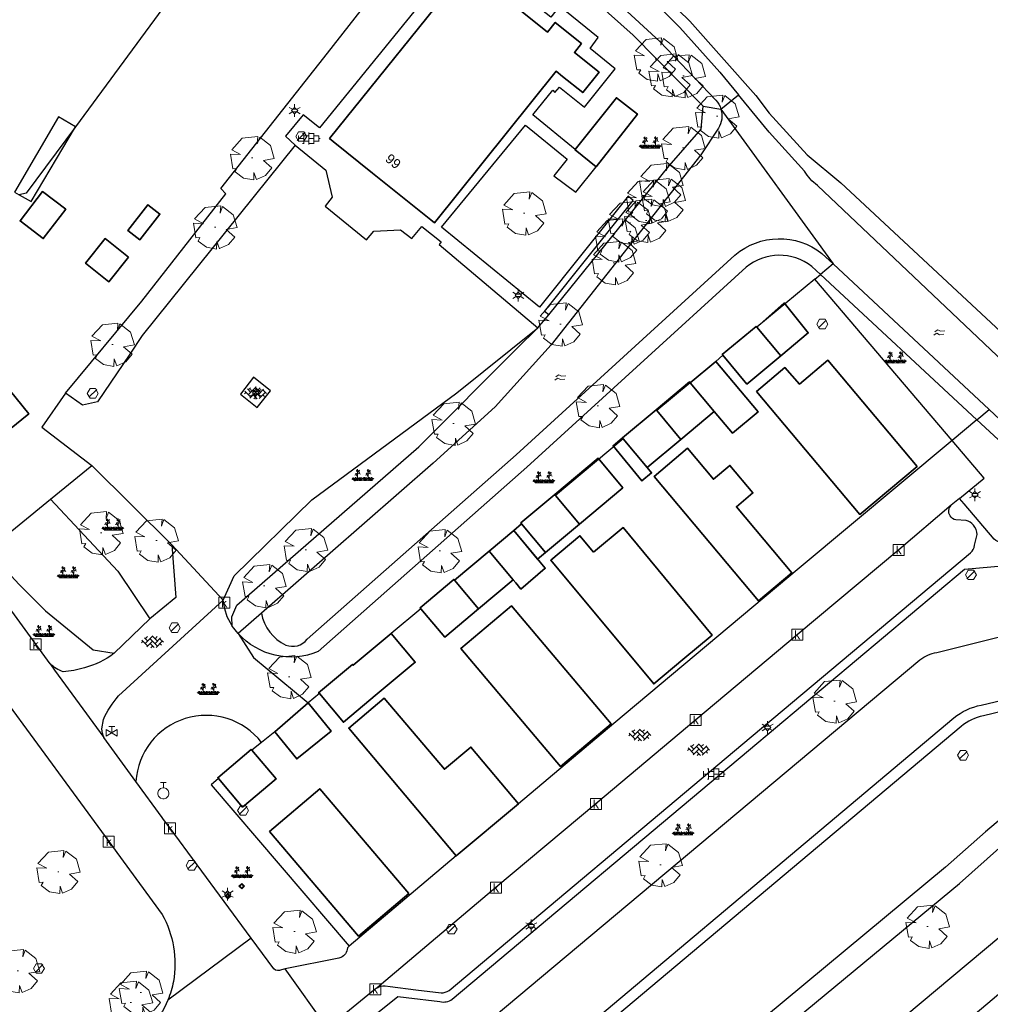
# Model space of a CAD drawing. Header units: metres. Extents: x 100797 to 101486, y 431104 to 431509.
# Tile 29 of 35: x 101191 to 101279, y 431349 to 431439. Entities that reach past the tile are written whole.
import ezdxf

# ---------------------------------------------------------------- set-up
doc = ezdxf.new("R2010")
doc.units = ezdxf.units.M
doc.layers.get('0').update_dxf_attribs({"linetype": 'CONTINUOUS'})
doc.layers.add('BAR_BEBOUWING', color=7, linetype='CONTINUOUS', lineweight=35, true_color=0x707070)
for name, color, linetype, true_color in [('BAR_BGT_BOMEN', 7, 'CONTINUOUS', 0x707070), ('BAR_BGT_LICHTMASTEN', 7, 'CONTINUOUS', 0x707070), ('BAR_BGT_PUNTSYMBOLEN', 7, 'CONTINUOUS', 0x707070), ('BAR_BGT_SYMBOLEN', 7, 'CONTINUOUS', 0x707070), ('BAR_HUISNUMMERS EN STRAATNAMEN', 7, 'CONTINUOUS', 0x707070), ('BAR_TOPO', 7, 'CONTINUOUS', 0x707070), ('BAR_TOPO_HEKWERK', 7, 'CONTINUOUS', 0x707070), ('BAR_WATER', 7, 'CONTINUOUS', 0x707070), ('BAR_WEGEN', 7, 'CONTINUOUS', 0x707070), ('BOR_BOMEN (vaste grootte)', 7, 'CONTINUOUS', 0x707070), ('BOR_LICHTMASTEN', 7, 'CONTINUOUS', 0x707070), ('BOR_RIOOLPUTTEN', 7, 'CONTINUOUS', 0x707070), ('BOR_VERKEERSBORD', 7, 'CONTINUOUS', 0x707070)]:
    doc.layers.add(name, color=color, linetype=linetype, true_color=true_color)
doc.styles.add('NLCS-ISO', font='txt')

# ---------------------------------------------------------------- blocks, each defined once
blk = doc.blocks.new('inspectieput_1', base_point=(100953.43, 431263.36))
at = {"color": 8, "lineweight": 0, "true_color": 0x707070}
for points in [[(100953.93, 431263.36), (100953.68, 431263.793), (100953.18, 431263.793), (100952.93, 431263.36), (100953.18, 431262.927), (100953.68, 431262.927), (100953.93, 431263.36)], [(100953.076, 431263.006), (100953.784, 431263.714)]]:
    blk.add_lwpolyline(points, dxfattribs=at)
blk = doc.blocks.new('lichtmast_1', base_point=(101313.152, 431373.608))
at = {"color": 8, "lineweight": 0, "true_color": 0x707070}
for points in [[(101313.152, 431373.896), (101313.152, 431374.185)], [(101312.902, 431373.752), (101312.652, 431373.896)], [(101312.902, 431373.463), (101312.652, 431373.319)], [(101313.441, 431373.608), (101313.152, 431373.896), (101312.864, 431373.608), (101313.152, 431373.319), (101313.441, 431373.608)], [(101312.887, 431373.722), (101313.418, 431373.722)], [(101312.887, 431373.494), (101313.418, 431373.494)], [(101313.152, 431373.319), (101313.152, 431373.03)], [(101313.402, 431373.752), (101313.652, 431373.896)], [(101313.402, 431373.463), (101313.652, 431373.319)]]:
    blk.add_lwpolyline(points, dxfattribs=at)
blk = doc.blocks.new('boom_5', base_point=(101195.652, 431331.719))
at = {"color": 8, "lineweight": 0, "true_color": 0x707070}
for points in [[(101196.164, 431333.653), (101194.752, 431333.505), (101193.794, 431332.459)], [(101196.164, 431333.653), (101196.105, 431332.993), (101196.339, 431333.598)], [(101197.651, 431331.668), (101197.306, 431332.844), (101196.339, 431333.598)], [(101193.684, 431332.075), (101194.607, 431332.031), (101193.794, 431332.459)], [(101193.684, 431332.075), (101193.91, 431330.737)], [(101195.712, 431331.719), (101195.592, 431331.719), (101195.712, 431331.719)], [(101197.651, 431331.668), (101196.67, 431331.501), (101197.437, 431330.818)], [(101194.104, 431330.453), (101194.261, 431330.759), (101193.91, 431330.737)], [(101194.104, 431330.453), (101194.861, 431329.883), (101195.795, 431329.724)], [(101196.046, 431329.758), (101195.819, 431330.396), (101195.795, 431329.724)], [(101196.046, 431329.759), (101196.864, 431330.128), (101197.437, 431330.818)]]:
    blk.add_lwpolyline(points, dxfattribs=at)
blk = doc.blocks.new('verkeersbord_1', base_point=(101107.644, 431195.477))
at = {"true_color": 0x707070, "transparency": 33554687}
h = blk.add_hatch(color=8, dxfattribs=at)
h.paths.add_polyline_path([(101107.894, 431195.477), (101107.644, 431195.727), (101107.394, 431195.477), (101107.644, 431195.227)])
h.paths.add_polyline_path([(101107.465, 431195.477), (101107.644, 431195.655), (101107.822, 431195.477), (101107.644, 431195.298)], flags=0)
at = {"color": 8, "lineweight": 0, "true_color": 0x707070}
for points in [[(101107.894, 431195.477), (101107.644, 431195.727), (101107.394, 431195.477), (101107.644, 431195.227), (101107.894, 431195.477)], [(101107.822, 431195.477), (101107.644, 431195.655), (101107.465, 431195.477), (101107.644, 431195.298), (101107.822, 431195.477)]]:
    blk.add_lwpolyline(points, dxfattribs=at)
blk = doc.blocks.new('boom_6', base_point=(101276.276, 431172.059))
at = {"color": 8, "lineweight": 0, "true_color": 0x707070}
for points in [[(101276.787, 431173.993), (101275.376, 431173.845), (101274.418, 431172.799)], [(101276.787, 431173.993), (101276.729, 431173.333), (101276.963, 431173.937)], [(101278.275, 431172.007), (101277.93, 431173.184), (101276.963, 431173.937)], [(101274.308, 431172.415), (101275.231, 431172.371), (101274.418, 431172.799)], [(101274.308, 431172.415), (101274.534, 431171.076)], [(101276.336, 431172.059), (101276.216, 431172.059), (101276.336, 431172.059)], [(101278.275, 431172.007), (101277.294, 431171.84), (101278.061, 431171.157)], [(101274.728, 431170.793), (101274.885, 431171.098), (101274.534, 431171.076)], [(101276.67, 431170.098), (101277.487, 431170.468), (101278.061, 431171.157)], [(101274.728, 431170.793), (101275.484, 431170.222), (101276.419, 431170.064)], [(101276.67, 431170.098), (101276.443, 431170.736), (101276.419, 431170.064)]]:
    blk.add_lwpolyline(points, dxfattribs=at)
blk = doc.blocks.new('beplanting_1', base_point=(101316.768, 431360.678))
at = {"color": 8, "lineweight": 0, "true_color": 0x707070}
for points in [[(101316.15, 431360.869), (101315.991, 431360.849)], [(101316.244, 431360.343), (101316.247, 431360.729), (101316.053, 431361.01)], [(101316.121, 431360.911), (101316.163, 431361.035)], [(101316.221, 431361.216), (101316.134, 431361.214)], [(101316.245, 431361.178), (101316.141, 431361.332)], [(101316.182, 431361.271), (101316.189, 431361.312)], [(101316.25, 431360.732), (101316.243, 431361.377)], [(101316.246, 431361.119), (101316.426, 431361.295)], [(101316.248, 431360.929), (101316.462, 431361.061)], [(101316.336, 431361.207), (101316.319, 431361.276)], [(101316.355, 431360.995), (101316.499, 431360.933)], [(101316.369, 431361.24), (101316.442, 431361.23)], [(101316.399, 431361.022), (101316.397, 431361.156)], [(101317.121, 431360.876), (101316.962, 431360.856)], [(101317.216, 431360.35), (101317.218, 431360.736), (101317.025, 431361.017)], [(101317.092, 431360.919), (101317.134, 431361.043)], [(101317.192, 431361.223), (101317.105, 431361.221)], [(101317.217, 431361.185), (101317.113, 431361.339)], [(101317.153, 431361.278), (101317.161, 431361.32)], [(101317.222, 431360.739), (101317.214, 431361.384)], [(101317.217, 431361.126), (101317.397, 431361.302)], [(101317.22, 431360.936), (101317.434, 431361.068)], [(101317.307, 431361.214), (101317.291, 431361.283)], [(101317.327, 431361.002), (101317.471, 431360.94)], [(101317.341, 431361.247), (101317.414, 431361.238)], [(101317.371, 431361.029), (101317.368, 431361.163)], [(101316.001, 431360.341), (101315.726, 431360.524)], [(101316.001, 431360.341), (101315.796, 431360.612)], [(101316.001, 431360.341), (101315.92, 431360.641)], [(101315.937, 431360.341), (101317.6, 431360.353)], [(101316.001, 431360.341), (101316.063, 431360.648)], [(101316.001, 431360.341), (101316.18, 431360.605)], [(101316.001, 431360.341), (101316.271, 431360.54)], [(101316.493, 431360.345), (101316.219, 431360.528)], [(101316.493, 431360.345), (101316.288, 431360.616)], [(101316.493, 431360.345), (101316.412, 431360.644)], [(101316.493, 431360.345), (101316.556, 431360.652)], [(101316.493, 431360.345), (101316.672, 431360.608)], [(101316.493, 431360.345), (101316.763, 431360.544)], [(101316.949, 431360.348), (101316.674, 431360.531)], [(101316.949, 431360.348), (101316.743, 431360.619)], [(101316.949, 431360.348), (101316.867, 431360.648)], [(101316.949, 431360.348), (101317.011, 431360.655)], [(101316.949, 431360.348), (101317.128, 431360.612)], [(101316.949, 431360.348), (101317.218, 431360.547)], [(101317.457, 431360.352), (101317.182, 431360.535)], [(101317.457, 431360.352), (101317.252, 431360.623)], [(101317.457, 431360.352), (101317.375, 431360.651)], [(101317.457, 431360.352), (101317.519, 431360.659)], [(101317.457, 431360.352), (101317.636, 431360.616)], [(101317.457, 431360.352), (101317.726, 431360.551)]]:
    blk.add_lwpolyline(points, dxfattribs=at)
blk = doc.blocks.new('tegels_1', base_point=(101313.553, 431423.17))
at = {"color": 8, "lineweight": 0, "true_color": 0x707070}
for points in [[(101312.626, 431422.912), (101312.626, 431423.428)], [(101312.985, 431423.633), (101313.089, 431423.633)], [(101313.089, 431422.676), (101313.089, 431423.664)], [(101313.553, 431422.619), (101313.553, 431423.721)], [(101313.553, 431423.633), (101314.016, 431423.633)], [(101314.016, 431422.676), (101314.016, 431423.664)], [(101314.479, 431422.912), (101314.479, 431423.428)], [(101312.601, 431423.402), (101312.626, 431423.402)], [(101312.601, 431422.938), (101312.626, 431422.938)], [(101312.626, 431423.17), (101313.089, 431423.17)], [(101312.985, 431422.707), (101313.089, 431422.707)], [(101313.089, 431423.402), (101313.553, 431423.402)], [(101313.089, 431422.938), (101313.553, 431422.938)], [(101313.553, 431423.17), (101314.016, 431423.17)], [(101313.553, 431422.707), (101314.016, 431422.707)], [(101314.016, 431423.402), (101314.479, 431423.402)], [(101314.016, 431422.938), (101314.479, 431422.938)], [(101314.479, 431423.17), (101314.601, 431423.17)]]:
    blk.add_lwpolyline(points, dxfattribs=at)
blk = doc.blocks.new('betonstraatstenen_1', base_point=(101286.795, 431176.56))
at = {"color": 8, "lineweight": 0, "true_color": 0x707070}
for points in [[(101285.776, 431176.421), (101285.915, 431176.56)], [(101285.815, 431176.66), (101286.355, 431176.12)], [(101286.048, 431176.867), (101286.355, 431176.56)], [(101286.135, 431176.34), (101286.795, 431177)], [(101286.135, 431176.78), (101286.33, 431176.976)], [(101286.269, 431176.034), (101286.795, 431176.56)], [(101286.575, 431176.78), (101287.235, 431176.12)], [(101286.765, 431177.03), (101287.235, 431176.56)], [(101287.015, 431176.78), (101287.211, 431176.976)], [(101287.015, 431176.34), (101287.525, 431176.85)], [(101287.109, 431175.993), (101287.675, 431176.56)], [(101287.455, 431176.78), (101287.776, 431176.459)], [(101286.575, 431176.34), (101286.944, 431175.971)], [(101286.642, 431175.967), (101286.795, 431176.12)], [(101287.455, 431176.34), (101287.601, 431176.194)]]:
    blk.add_lwpolyline(points, dxfattribs=at)
blk = doc.blocks.new('water_1', base_point=(101296.527, 431389.806))
at = {"color": 8, "lineweight": 0, "true_color": 0x707070}
for points in [[(101295.99, 431389.591), (101296.011, 431389.624), (101296.251, 431389.759), (101296.496, 431389.633), (101296.901, 431389.681)], [(101296.079, 431389.897), (101296.1, 431389.931), (101296.34, 431390.066), (101296.585, 431389.939), (101296.99, 431389.987)], [(101296.079, 431389.897), (101296.1, 431389.931), (101296.34, 431390.066), (101296.585, 431389.939), (101296.99, 431389.987)]]:
    blk.add_lwpolyline(points, dxfattribs=at)
blk = doc.blocks.new('kolk-symbool_1', base_point=(101288.593, 431172.129))
at = {"true_color": 0x707070, "transparency": 33554687}
h = blk.add_hatch(color=8, dxfattribs=at)
h.paths.add_polyline_path([(101288.624, 431172.081), (101288.846, 431172.296), (101288.718, 431172.296), (101288.486, 431172.06), (101288.555, 431172.013), (101288.747, 431171.716), (101288.868, 431171.716)])
h.paths.add_polyline_path([(101288.555, 431172.013), (101288.486, 431172.06), (101288.486, 431172.516), (101288.388, 431172.516), (101288.388, 431171.716), (101288.486, 431171.716), (101288.486, 431171.946)], flags=0)
at = {"color": 8, "lineweight": 0, "true_color": 0x707070}
blk.add_lwpolyline([(101288.092, 431172.617), (101289.092, 431172.617), (101289.092, 431171.617), (101288.092, 431171.617), (101288.092, 431172.617)], dxfattribs=at)
blk = doc.blocks.new('verdeelkast_1', base_point=(101307.585, 431217.287))
at = {"color": 8, "lineweight": 0, "true_color": 0x707070}
for points in [[(101307.335, 431216.8495), (101307.1475, 431217.037), (101307.085, 431217.2245), (101307.085, 431217.3495), (101307.1475, 431217.537), (101307.335, 431217.7245), (101307.5225, 431217.787), (101307.6475, 431217.787), (101307.835, 431217.7245), (101308.0225, 431217.537), (101308.085, 431217.3495), (101308.085, 431217.2245), (101308.0225, 431217.037), (101307.835, 431216.8495), (101307.6475, 431216.787), (101307.5225, 431216.787), (101307.335, 431216.8495)], [(101307.335, 431218.287), (101307.835, 431218.287)], [(101307.585, 431217.787), (101307.585, 431218.287)]]:
    blk.add_lwpolyline(points, dxfattribs=at)
blk = doc.blocks.new('gasput_1', base_point=(101199.422, 431373.737))
at = {"color": 8, "lineweight": 0, "true_color": 0x707070}
for points in [[(101199.15, 431374.305), (101199.694, 431374.305)], [(101199.422, 431373.737), (101199.422, 431374.305)], [(101199.922, 431374.035), (101198.922, 431373.439)], [(101198.922, 431374.035), (101199.922, 431373.439)], [(101198.922, 431373.439), (101198.922, 431374.035)], [(101199.922, 431373.439), (101199.922, 431374.035)]]:
    blk.add_lwpolyline(points, dxfattribs=at)
blk = doc.blocks.new('verkeersbord_2', base_point=(101289.838, 431190.765))
at = {"true_color": 0x707070, "transparency": 33554687}
h = blk.add_hatch(color=8, dxfattribs=at)
h.paths.add_polyline_path([(101290.088, 431190.765), (101289.838, 431191.015), (101289.588, 431190.765), (101289.838, 431190.515)])
h.paths.add_polyline_path([(101289.659, 431190.765), (101289.838, 431190.944), (101290.017, 431190.765), (101289.838, 431190.586)], flags=0)
at = {"color": 8, "lineweight": 0, "true_color": 0x707070}
for points in [[(101290.088, 431190.765), (101289.838, 431191.015), (101289.588, 431190.765), (101289.838, 431190.515), (101290.088, 431190.765)], [(101290.017, 431190.765), (101289.838, 431190.944), (101289.659, 431190.765), (101289.838, 431190.586), (101290.017, 431190.765)]]:
    blk.add_lwpolyline(points, dxfattribs=at)
blk = doc.blocks.new('lichtmast_2', base_point=(101212.501, 431404.652))
at = {"color": 8, "lineweight": 0, "true_color": 0x707070}
for points in [[(101212.251, 431404.796), (101212.001, 431404.941)], [(101212.79, 431404.652), (101212.501, 431404.941), (101212.212, 431404.652), (101212.501, 431404.363), (101212.79, 431404.652)], [(101212.236, 431404.766), (101212.766, 431404.766)], [(101212.501, 431404.941), (101212.501, 431405.229)], [(101212.751, 431404.796), (101213.001, 431404.941)], [(101212.251, 431404.508), (101212.001, 431404.363)], [(101212.236, 431404.538), (101212.766, 431404.538)], [(101212.501, 431404.363), (101212.501, 431404.075)], [(101212.751, 431404.508), (101213.001, 431404.363)]]:
    blk.add_lwpolyline(points, dxfattribs=at)

msp = doc.modelspace()

# ---------------------------------------------------------------- linework, layer by layer
at = {"layer": 'BAR_BEBOUWING', "ltscale": 10, "flags": 128}
for points in [[(101240.399, 431433.406), (101242.221, 431431.941), (101243.713, 431433.796), (101241.468, 431435.601), (101242.111, 431436.4), (101239.723, 431438.321), (101239.024, 431437.453), (101231.721, 431443.327), (101219.214, 431427.778), (101219.544, 431427.513), (101223.132, 431424.627), (101224.795, 431423.29), (101228.423, 431420.372), (101228.739, 431420.117), (101239.809, 431433.881)], [(101193.142, 431422.945), (101191.096, 431420.273), (101193.19, 431418.67), (101195.237, 431421.34)], [(101201.965, 431418.559), (101203.794, 431420.904), (101202.715, 431421.745), (101200.885, 431419.403)], [(101200.941, 431416.993), (101198.825, 431418.674), (101197.04, 431416.427), (101199.157, 431414.746)], [(101258.038, 431410.618), (101260.221, 431408.011), (101262.721, 431410.097), (101260.525, 431412.823)], [(101260.601, 431406.957), (101258.021, 431404.756), (101267.419, 431393.597), (101272.607, 431397.954), (101264.501, 431407.613), (101261.92, 431405.446)], [(101248.899, 431403.105), (101248.963, 431403.029), (101251.146, 431400.422), (101254.185, 431402.957), (101251.998, 431405.569), (101251.938, 431405.641)], [(101248.075, 431397.859), (101245.896, 431400.47), (101245.832, 431400.547), (101244.979, 431399.834), (101247.605, 431396.642), (101248.481, 431397.373)], [(101251.758, 431399.619), (101248.721, 431397.057), (101258.2, 431385.737), (101261.231, 431388.281), (101256.194, 431394.288), (101257.695, 431395.548), (101255.6, 431398.045), (101254.098, 431396.786)], [(101241.921, 431392.705), (101245.87, 431396.013), (101243.622, 431398.696), (101239.679, 431395.392), (101239.743, 431395.315)], [(101238.128, 431389.526), (101238.855, 431390.136), (101236.672, 431392.742), (101235.952, 431392.136)], [(101243.202, 431390.167), (101241.973, 431391.652), (101239.324, 431389.431), (101248.675, 431378.193), (101251.319, 431380.393), (101253.995, 431382.619), (101245.898, 431392.399)], [(101232.755, 431385.006), (101235.902, 431387.659), (101233.727, 431390.266), (101230.562, 431387.604)], [(101235.743, 431385.273), (101231.146, 431381.404), (101240.197, 431370.686), (101244.795, 431374.553)], [(101221.845, 431355.241), (101226.418, 431359.135), (101218.332, 431368.654), (101213.766, 431364.761)]]:
    msp.add_lwpolyline(points, close=True, dxfattribs=at)
for points in [[(101241.552, 431426.761), (101245.288, 431431.478), (101247.193, 431429.992), (101243.442, 431425.21)], [(101243.442, 431425.21), (101241.529, 431426.731), (101241.552, 431426.761)], [(101179.653, 431408.305), (101184.312, 431412.085), (101191.885, 431402.75), (101187.225, 431398.97), (101185.65, 431400.912), (101184.935, 431400.331), (101181.547, 431397.583), (101177.234, 431402.899), (101177.067, 431403.105)], [(101254.971, 431408.059), (101254.907, 431408.136), (101257.974, 431410.695), (101258.038, 431410.618)], [(101258.038, 431410.618), (101260.221, 431408.011), (101257.15, 431405.448), (101254.971, 431408.059)], [(101254.317, 431407.511), (101258.169, 431402.91), (101255.85, 431400.969), (101254.185, 431402.957), (101251.998, 431405.569)], [(101251.998, 431405.569), (101254.317, 431407.511)], [(101245.896, 431400.47), (101245.835, 431400.544), (101245.832, 431400.547), (101248.899, 431403.105), (101248.963, 431403.029)], [(101248.963, 431403.029), (101251.146, 431400.422), (101248.075, 431397.859), (101245.896, 431400.47)], [(101236.672, 431392.742), (101236.608, 431392.818), (101239.679, 431395.392), (101239.743, 431395.315)], [(101239.743, 431395.315), (101241.921, 431392.705), (101238.855, 431390.136), (101236.672, 431392.742)], [(101233.727, 431390.266), (101235.952, 431392.136)], [(101235.952, 431392.136), (101238.362, 431389.245), (101238.815, 431388.702), (101236.608, 431386.812), (101236.131, 431387.384), (101235.902, 431387.659)], [(101227.505, 431385.027), (101227.441, 431385.103), (101230.498, 431387.681), (101230.562, 431387.604), (101233.727, 431390.266)], [(101235.902, 431387.659), (101233.727, 431390.266)], [(101235.902, 431387.659), (101232.755, 431385.006), (101229.697, 431382.427), (101227.505, 431385.027)], [(101218.29, 431377.309), (101218.225, 431377.385), (101221.299, 431379.959), (101221.363, 431379.883), (101224.821, 431382.763)], [(101224.821, 431382.763), (101226.997, 431380.15), (101223.539, 431377.27), (101220.472, 431374.702), (101218.29, 431377.309)], [(101236.383, 431367.273), (101232.057, 431372.441), (101229.66, 431370.435), (101224.191, 431376.885), (101220.953, 431374.168), (101230.735, 431362.545)], [(101217.274, 431376.457), (101219.352, 431373.88), (101216.231, 431371.363), (101214.24, 431373.833)], [(101214.24, 431373.833), (101217.274, 431376.457)], [(101209.116, 431369.586), (101209.051, 431369.662), (101212.091, 431372.237), (101212.156, 431372.161)], [(101212.156, 431372.161), (101214.358, 431369.57), (101211.313, 431366.991), (101209.116, 431369.586)], [(101236.383, 431367.273), (101230.735, 431362.545)]]:
    msp.add_lwpolyline(points, dxfattribs=at)
at = {"layer": 'BAR_TOPO', "ltscale": 0.01, "flags": 128}
for points in [[(101215.435, 431472.124), (101226.67, 431463.007), (101251.95, 431438.431), (101257.949, 431431.689), (101259.158, 431430.083), (101262.617, 431426.277), (101265.668, 431423.732), (101292.976, 431398.325)], [(101219.527, 431460.649), (101196.133, 431428.829), (101191.651, 431422.809), (101191.014, 431422.652)], [(101195.225, 431404.62), (101202.148, 431412.987), (101209.793, 431422.734), (101209.34, 431423.225), (101219.031, 431435.52), (101231.059, 431450.932)], [(101253.174, 431430.714), (101246.802, 431437.166), (101235.607, 431447.203), (101231.059, 431450.932)], [(101241.552, 431426.761), (101237.693, 431429.911), (101239.505, 431432.158), (101239.701, 431431.955), (101240.103, 431432.439), (101242.372, 431430.61), (101245.176, 431434.09), (101242.912, 431435.949), (101243.618, 431436.944), (101240.112, 431439.798), (101239.328, 431438.792), (101231.493, 431444.98), (101218.287, 431428.747), (101216.82, 431429.927), (101215.202, 431427.969), (101216.085, 431427.18)], [(101241.552, 431426.761), (101245.288, 431431.478), (101247.193, 431429.992), (101243.442, 431425.21)], [(101254.788, 431430.437), (101256.382, 431431.745)], [(101239.154, 431411.737), (101250.083, 431425.278), (101252.98, 431428.634), (101253.174, 431430.714)], [(101253.174, 431430.714), (101254.788, 431430.437)], [(101254.788, 431430.437), (101264.977, 431416.378)], [(101239.154, 431411.737), (101238.765, 431412.056), (101246.818, 431422.142), (101246.349, 431422.516), (101238.3, 431412.435), (101229.379, 431419.716), (101237.037, 431428.974), (101240.803, 431425.888), (101239.613, 431424.385), (101241.594, 431422.887), (101243.442, 431425.21)], [(101216.085, 431427.18), (101202.198, 431409.875), (101201.068, 431408.162), (101198.141, 431403.834), (101196.77, 431403.533), (101195.225, 431404.62)], [(101216.085, 431427.18), (101218.884, 431424.883), (101219.46, 431422.45), (101218.809, 431421.616), (101222.57, 431418.553), (101223.233, 431419.354), (101225.651, 431419.477), (101226.708, 431418.688), (101227.601, 431419.774), (101229.365, 431418.386), (101229.191, 431418.138), (101238.153, 431410.554)], [(101243.442, 431425.21), (101241.529, 431426.731), (101241.552, 431426.761)], [(101264.977, 431416.378), (101263.82, 431415.419)], [(101264.977, 431416.378), (101279.159, 431403.127)], [(101263.314, 431414.998), (101263.82, 431415.419)], [(101278.054, 431402.205), (101263.82, 431415.419)], [(101263.314, 431414.998), (101258.038, 431410.618)], [(101275.796, 431400.32), (101263.314, 431414.998)], [(101179.653, 431408.305), (101184.312, 431412.085), (101191.885, 431402.75), (101187.225, 431398.97), (101185.65, 431400.912), (101184.935, 431400.331), (101181.547, 431397.583), (101177.234, 431402.899), (101177.067, 431403.105)], [(101238.153, 431410.554), (101239.154, 431411.737)], [(101209.56, 431385.79), (101210.533, 431388.024), (101217.592, 431394.923), (101230.772, 431404.657), (101238.153, 431410.554)], [(101210.379, 431383.443), (101210.331, 431384.275), (101210.793, 431385.338), (101211.707, 431386.129), (101227.319, 431399.751), (101236.229, 431408.688), (101238.153, 431410.554)], [(101254.971, 431408.059), (101254.907, 431408.136), (101257.974, 431410.695), (101258.038, 431410.618)], [(101258.038, 431410.618), (101260.221, 431408.011), (101257.15, 431405.448), (101254.971, 431408.059)], [(101254.317, 431407.511), (101258.169, 431402.91), (101255.85, 431400.969), (101254.185, 431402.957), (101251.998, 431405.569)], [(101251.998, 431405.569), (101254.317, 431407.511)], [(101254.971, 431408.059), (101254.317, 431407.511)], [(101251.998, 431405.569), (101248.963, 431403.029)], [(101195.225, 431404.62), (101193.064, 431401.516), (101197.613, 431398.035)], [(101245.896, 431400.47), (101245.835, 431400.544), (101245.832, 431400.547), (101248.899, 431403.105), (101248.963, 431403.029)], [(101248.963, 431403.029), (101251.146, 431400.422), (101248.075, 431397.859), (101245.896, 431400.47)], [(101278.054, 431402.205), (101279.159, 431403.127)], [(101278.054, 431402.205), (101275.796, 431400.32)], [(101288.117, 431393.762), (101284.251, 431396.453), (101278.054, 431402.205)], [(101275.796, 431400.32), (101261.887, 431388.711), (101245.065, 431374.581), (101236.383, 431367.273)], [(101245.896, 431400.47), (101239.743, 431395.315)], [(101276.463, 431395.035), (101278.714, 431396.889), (101275.796, 431400.32)], [(101197.613, 431398.035), (101204.88, 431390.827)], [(101193.867, 431394.985), (101199.987, 431388.428), (101202.895, 431384.091)], [(101236.672, 431392.742), (101236.608, 431392.818), (101239.679, 431395.392), (101239.743, 431395.315)], [(101239.743, 431395.315), (101241.921, 431392.705), (101238.855, 431390.136), (101236.672, 431392.742)], [(101276.463, 431395.035), (101275.72, 431394.423)], [(101275.72, 431394.423), (101270.947, 431390.378), (101261.723, 431382.663), (101252.505, 431374.926), (101243.427, 431367.27), (101234.341, 431359.667), (101223.531, 431350.568)], [(101233.727, 431390.266), (101235.952, 431392.136)], [(101235.952, 431392.136), (101238.362, 431389.245), (101238.815, 431388.702), (101236.608, 431386.812), (101236.131, 431387.384), (101235.902, 431387.659)], [(101236.672, 431392.742), (101235.952, 431392.136)], [(101188.122, 431390.305), (101191.008, 431387.231), (101193.401, 431384.834), (101197.736, 431381.281), (101199.628, 431380.968)], [(101204.88, 431390.827), (101205.235, 431386.046), (101202.895, 431384.091)], [(101209.56, 431385.79), (101204.88, 431390.827)], [(101227.505, 431385.027), (101227.441, 431385.103), (101230.498, 431387.681), (101230.562, 431387.604), (101233.727, 431390.266)], [(101235.902, 431387.659), (101233.727, 431390.266)], [(101193.818, 431380.006), (101186.977, 431389.372)], [(101235.902, 431387.659), (101232.755, 431385.006), (101229.697, 431382.427), (101227.505, 431385.027)], [(101210.379, 431383.443), (101210.2, 431383.729), (101209.918, 431384.3), (101209.684, 431385.013), (101209.56, 431385.79)], [(101227.505, 431385.027), (101224.821, 431382.763)], [(101202.895, 431384.091), (101199.628, 431380.968)], [(101213.022, 431384.622), (101210.915, 431382.784)], [(101210.915, 431382.784), (101212.318, 431380.574), (101217.274, 431376.457)], [(101218.29, 431377.309), (101218.225, 431377.385), (101221.299, 431379.959), (101221.363, 431379.883), (101224.821, 431382.763)], [(101224.821, 431382.763), (101226.997, 431380.15), (101223.539, 431377.27), (101220.472, 431374.702), (101218.29, 431377.309)], [(101193.818, 431380.006), (101194.226, 431379.432), (101198.357, 431373.783), (101198.707, 431373.318)], [(101218.29, 431377.309), (101217.274, 431376.457)], [(101236.383, 431367.273), (101232.057, 431372.441), (101229.66, 431370.435), (101224.191, 431376.885), (101220.953, 431374.168), (101230.735, 431362.545)], [(101217.274, 431376.457), (101219.352, 431373.88), (101216.231, 431371.363), (101214.24, 431373.833)], [(101214.24, 431373.833), (101217.274, 431376.457)], [(101201.617, 431369.319), (101198.707, 431373.318)], [(101214.24, 431373.833), (101213.042, 431372.872)], [(101213.042, 431372.872), (101212.156, 431372.161)], [(101209.116, 431369.586), (101209.051, 431369.662), (101212.091, 431372.237), (101212.156, 431372.161)], [(101212.156, 431372.161), (101214.358, 431369.57), (101211.313, 431366.991), (101209.116, 431369.586)], [(101212.087, 431355.06), (101204.726, 431365.063), (101204.136, 431365.871), (101204.003, 431366.052), (101201.617, 431369.319)], [(101209.116, 431369.586), (101208.464, 431369.021), (101221.006, 431354.333)], [(101236.383, 431367.273), (101230.735, 431362.545)], [(101230.735, 431362.545), (101221.006, 431354.333)], [(101212.087, 431355.06), (101204.513, 431349.431)], [(101219.021, 431346.887), (101215.168, 431352.287)], [(101223.531, 431350.568), (101223.365, 431350.43), (101219.021, 431346.887)]]:
    msp.add_lwpolyline(points, dxfattribs=at)
for points in [[(101211.376, 431469.616, -0.054107), (101213.248, 431470.574), (101238.028, 431450.79), (101251.053, 431437.864), (101254.688, 431433.809), (101256.382, 431431.745)], [(101232.108, 431452.01), (101236.584, 431448.262), (101249.223, 431436.592), (101254.314, 431431.27, -0.119067), (101254.788, 431430.437)], [(101351.174, 431444.005, -0.109593), (101350.588, 431442.765), (101344.426, 431432.895), (101337.346, 431422.275), (101332.919, 431416.066, -0.018906), (101323.599, 431404.756, -0.024264), (101312.928, 431393.831, -0.014831), (101304.817, 431386.639), (101278.827, 431364.752), (101275.188, 431361.537), (101258.732, 431347.874), (101244.948, 431336.658), (101234.291, 431329.073), (101233.86, 431328.76)], [(101230.858, 431337.172), (101275.961, 431375.09, -0.129867), (101278.429, 431376.253), (101284.908, 431377.814, 0.130817), (101289.019, 431380.273), (101304.817, 431394.196, 0.023599), (101318.73, 431407.784, 0.019771), (101330.96, 431422.562, 0.03752), (101341.777, 431439.845)], [(101341.777, 431439.845), (101342.682, 431439.417, -0.037618), (101331.761, 431421.962, -0.019743), (101319.468, 431407.109, -0.023657), (101305.48, 431393.447), (101289.709, 431379.548, -0.130649), (101285.162, 431376.847), (101278.636, 431375.275, 0.130924), (101276.604, 431374.324), (101231.58, 431336.471), (101231.219, 431336.821)], [(101291.539, 431396.975), (101263.557, 431423.495, -0.09439), (101262.387, 431424.814), (101259.18, 431428.334), (101256.934, 431431.071), (101256.382, 431431.745)], [(101254.788, 431430.437, -0.210757), (101254.553, 431428.696), (101252.967, 431426.275), (101239.35, 431409.027), (101234.256, 431403.387), (101228.634, 431398.244), (101213.022, 431384.622)], [(101235.115, 431327.231), (101235.509, 431327.522), (101246.144, 431335.117), (101259.969, 431346.367), (101276.456, 431360.056), (101280.101, 431363.276), (101306.08, 431385.153, 0.014828), (101314.264, 431392.41, 0.024319), (101325.053, 431403.456, 0.018937), (101334.478, 431414.894, 0.022832), (101342.182, 431426.167), (101343.138, 431427.461, -0.369254), (101344.167, 431427.499), (101349.284, 431424.107, -0.3871), (101349.458, 431423.533)], [(101349.458, 431423.533), (101348.307, 431421.822, -0.036067), (101333.871, 431402.982, -0.020438), (101322.4, 431391.106, -0.015202), (101313.282, 431382.921), (101241.228, 431322.631)], [(101245.095, 431320.537), (101310.125, 431375.364), (101313.945, 431378.575), (101323.733, 431387.194, 0.015806), (101336.55, 431400.063), (101341.871, 431405.876, 0.03563), (101353.957, 431421.186)], [(101213.022, 431384.622, 0.244303), (101215.238, 431381.722, 0.330287), (101217.185, 431382.245), (101236.168, 431399.01), (101256.054, 431417.18, -0.35427), (101263.966, 431417.323), (101264.977, 431416.378)], [(101263.82, 431415.419), (101263.042, 431416.141, 0.350716), (101257.066, 431416.072), (101237.16, 431397.886), (101218.178, 431381.121, -0.318969), (101210.915, 431382.784)], [(101162.491, 431378.516), (101163.315, 431388.482), (101164.461, 431402.348, -0.215914), (101165.13, 431403.704), (101165.473, 431404.016, -0.42719), (101168.303, 431403.813), (101172.189, 431399.345), (101176.865, 431393.968, -0.014403), (101179.267, 431391.029), (101179.845, 431390.229), (101184.567, 431383.771), (101188.836, 431377.931), (101189.427, 431377.125), (101199.153, 431363.865), (101199.743, 431363.058), (101199.886, 431362.862), (101204.004, 431357.23, -0.172827), (101205.027, 431351.137, -0.0515), (101204.513, 431349.431)], [(101279.159, 431403.127), (101283.504, 431399.067, 0.043345), (101286.968, 431396.349), (101289.235, 431394.812)], [(101287.386, 431393.076), (101285.702, 431391.74, -0.212137), (101285.023, 431391.485), (101280.337, 431391.084, -0.24247), (101279.626, 431391.358), (101276.883, 431394.546), (101276.463, 431395.035)], [(101223.531, 431350.568, -0.121967), (101224.256, 431350.746), (101224.712, 431350.688), (101227.072, 431350.39), (101229.346, 431350.102, 0.149335), (101230.089, 431350.327), (101256.777, 431372.747), (101277.479, 431390.108, 0.172703), (101277.836, 431390.789), (101278.069, 431391.763, 0.165371), (101277.731, 431392.619, 0.139751), (101277.084, 431393.051), (101276.135, 431393.098, -0.214078), (101275.606, 431393.472, -0.339811), (101275.72, 431394.423)], [(101219.438, 431344.955), (101225.414, 431349.769), (101226.184, 431349.678), (101229.239, 431349.313, 0.226635), (101230.367, 431349.519), (101257.294, 431372.129), (101276.927, 431388.612), (101286.119, 431389.441), (101286.688, 431389.692), (101288.833, 431391.497)], [(101230.816, 431345.138), (101272.869, 431380.373, -0.115189), (101274.403, 431381.056), (101283.503, 431383.306, 0.127643), (101288.514, 431385.858), (101291.699, 431388.475)], [(101198.707, 431373.318, -0.063949), (101198.521, 431374.09), (101198.668, 431374.956, -0.065837), (101200.021, 431377.092), (101209.56, 431385.79)], [(101210.915, 431382.784, -0.042657), (101210.379, 431383.443)], [(101199.628, 431380.968, -0.101116), (101196.938, 431379.654), (101195.974, 431379.421), (101195.002, 431379.298, -0.097799), (101193.818, 431380.006)], [(101204.513, 431349.431, -0.085495), (101202.943, 431346.953), (101202.275, 431346.218), (101201.559, 431345.502, -0.151479), (101196.488, 431343.002), (101196.374, 431342.985), (101196.261, 431342.968, -0.259344), (101187.148, 431346.523), (101184.396, 431349.764), (101183.748, 431350.526), (101183.1, 431351.288), (101182.964, 431351.448), (101171.153, 431365.349), (101170.507, 431366.112), (101163.89, 431373.922, -0.171331), (101162.491, 431378.516)], [(101213.042, 431372.872, 0.690489), (101201.617, 431369.319)], [(101215.168, 431352.287), (101214.838, 431352.18, -0.280253), (101214.139, 431352.272), (101212.087, 431355.06)], [(101221.006, 431354.333), (101220.835, 431354.188, -0.305727), (101220.234, 431353.31, -0.047689), (101220.068, 431353.262), (101215.168, 431352.287)]]:
    msp.add_lwpolyline(points, format="xyb", dxfattribs=at)
for points in [[(101240.399, 431433.406), (101242.221, 431431.941), (101243.713, 431433.796), (101241.468, 431435.601), (101242.111, 431436.4), (101239.723, 431438.321), (101239.024, 431437.453), (101231.721, 431443.327), (101219.214, 431427.778), (101219.544, 431427.513), (101223.132, 431424.627), (101224.795, 431423.29), (101228.423, 431420.372), (101228.739, 431420.117), (101239.809, 431433.881)], [(101196.133, 431428.829), (101194.58, 431429.74), (101190.569, 431422.901), (101191.014, 431422.652), (101192.111, 431422.038)], [(101193.142, 431422.945), (101191.096, 431420.273), (101193.19, 431418.67), (101195.237, 431421.34)], [(101201.965, 431418.559), (101203.794, 431420.904), (101202.715, 431421.745), (101200.885, 431419.403)], [(101200.941, 431416.993), (101198.825, 431418.674), (101197.04, 431416.427), (101199.157, 431414.746)], [(101258.038, 431410.618), (101260.221, 431408.011), (101262.721, 431410.097), (101260.525, 431412.823)], [(101260.601, 431406.957), (101258.021, 431404.756), (101267.419, 431393.597), (101272.607, 431397.954), (101264.501, 431407.613), (101261.92, 431405.446)], [(101213.856, 431404.822), (101212.313, 431406.069), (101211.115, 431404.537), (101212.625, 431403.317)], [(101248.899, 431403.105), (101248.963, 431403.029), (101251.146, 431400.422), (101254.185, 431402.957), (101251.998, 431405.569), (101251.938, 431405.641)], [(101248.075, 431397.859), (101245.896, 431400.47), (101245.832, 431400.547), (101244.979, 431399.834), (101247.605, 431396.642), (101248.481, 431397.373)], [(101251.758, 431399.619), (101248.721, 431397.057), (101258.2, 431385.737), (101261.231, 431388.281), (101256.194, 431394.288), (101257.695, 431395.548), (101255.6, 431398.045), (101254.098, 431396.786)], [(101241.921, 431392.705), (101245.87, 431396.013), (101243.622, 431398.696), (101239.679, 431395.392), (101239.743, 431395.315)], [(101238.128, 431389.526), (101238.855, 431390.136), (101236.672, 431392.742), (101235.952, 431392.136)], [(101243.202, 431390.167), (101241.973, 431391.652), (101239.324, 431389.431), (101248.675, 431378.193), (101251.319, 431380.393), (101253.995, 431382.619), (101245.898, 431392.399)], [(101232.755, 431385.006), (101235.902, 431387.659), (101233.727, 431390.266), (101230.562, 431387.604)], [(101235.743, 431385.273), (101231.146, 431381.404), (101240.197, 431370.686), (101244.795, 431374.553)], [(101221.845, 431355.241), (101226.418, 431359.135), (101218.332, 431368.654), (101213.766, 431364.761)]]:
    msp.add_lwpolyline(points, close=True, dxfattribs=at)
at = {"layer": 'BAR_TOPO_HEKWERK', "ltscale": 0.125, "flags": 128}
for points in [[(101193.867, 431394.985), (101197.613, 431398.035)], [(101188.122, 431390.305), (101193.867, 431394.985)]]:
    msp.add_lwpolyline(points, dxfattribs=at)
at = {"layer": 'BAR_WATER', "ltscale": 0.01, "flags": 128}
for points in [[(101215.435, 431472.124), (101226.67, 431463.007), (101251.95, 431438.431), (101257.949, 431431.689), (101259.158, 431430.083), (101262.617, 431426.277), (101265.668, 431423.732), (101292.976, 431398.325)], [(101253.174, 431430.714), (101246.802, 431437.166), (101235.607, 431447.203), (101231.059, 431450.932)], [(101254.788, 431430.437), (101256.382, 431431.745)], [(101239.154, 431411.737), (101250.083, 431425.278), (101252.98, 431428.634), (101253.174, 431430.714)], [(101253.174, 431430.714), (101254.788, 431430.437)], [(101254.788, 431430.437), (101264.977, 431416.378)], [(101264.977, 431416.378), (101263.82, 431415.419)], [(101264.977, 431416.378), (101279.159, 431403.127)], [(101278.054, 431402.205), (101263.82, 431415.419)], [(101210.379, 431383.443), (101210.331, 431384.275), (101210.793, 431385.338), (101211.707, 431386.129), (101227.319, 431399.751), (101236.229, 431408.688), (101238.153, 431410.554)], [(101278.054, 431402.205), (101279.159, 431403.127)], [(101288.117, 431393.762), (101284.251, 431396.453), (101278.054, 431402.205)], [(101213.022, 431384.622), (101210.915, 431382.784)]]:
    msp.add_lwpolyline(points, dxfattribs=at)
for points in [[(101211.376, 431469.616, -0.054107), (101213.248, 431470.574), (101238.028, 431450.79), (101251.053, 431437.864), (101254.688, 431433.809), (101256.382, 431431.745)], [(101232.108, 431452.01), (101236.584, 431448.262), (101249.223, 431436.592), (101254.314, 431431.27, -0.119067), (101254.788, 431430.437)], [(101230.858, 431337.172), (101275.961, 431375.09, -0.129867), (101278.429, 431376.253), (101284.908, 431377.814, 0.130817), (101289.019, 431380.273), (101304.817, 431394.196, 0.023599), (101318.73, 431407.784, 0.019771), (101330.96, 431422.562, 0.03752), (101341.777, 431439.845)], [(101341.777, 431439.845), (101342.682, 431439.417, -0.037618), (101331.761, 431421.962, -0.019743), (101319.468, 431407.109, -0.023657), (101305.48, 431393.447), (101289.709, 431379.548, -0.130649), (101285.162, 431376.847), (101278.636, 431375.275, 0.130924), (101276.604, 431374.324), (101231.58, 431336.471), (101231.219, 431336.821)], [(101291.539, 431396.975), (101263.557, 431423.495, -0.09439), (101262.387, 431424.814), (101259.18, 431428.334), (101256.934, 431431.071), (101256.382, 431431.745)], [(101254.788, 431430.437, -0.210757), (101254.553, 431428.696), (101252.967, 431426.275), (101239.35, 431409.027), (101234.256, 431403.387), (101228.634, 431398.244), (101213.022, 431384.622)], [(101213.022, 431384.622, 0.244303), (101215.238, 431381.722, 0.330287), (101217.185, 431382.245), (101236.168, 431399.01), (101256.054, 431417.18, -0.35427), (101263.966, 431417.323), (101264.977, 431416.378)], [(101263.82, 431415.419), (101263.042, 431416.141, 0.350716), (101257.066, 431416.072), (101237.16, 431397.886), (101218.178, 431381.121, -0.318969), (101210.915, 431382.784)], [(101279.159, 431403.127), (101283.504, 431399.067, 0.043345), (101286.968, 431396.349), (101289.235, 431394.812)], [(101230.816, 431345.138), (101272.869, 431380.373, -0.115189), (101274.403, 431381.056), (101283.503, 431383.306, 0.127643), (101288.514, 431385.858), (101291.699, 431388.475)], [(101210.915, 431382.784, -0.042657), (101210.379, 431383.443)]]:
    msp.add_lwpolyline(points, format="xyb", dxfattribs=at)
at = {"layer": 'BAR_WEGEN', "ltscale": 0.01, "flags": 128}
for points in [[(101241.552, 431426.761), (101237.693, 431429.911), (101239.505, 431432.158), (101239.701, 431431.955), (101240.103, 431432.439), (101242.372, 431430.61), (101245.176, 431434.09), (101242.912, 431435.949), (101243.618, 431436.944), (101240.112, 431439.798), (101239.328, 431438.792), (101231.493, 431444.98), (101218.287, 431428.747), (101216.82, 431429.927), (101215.202, 431427.969), (101216.085, 431427.18)], [(101239.154, 431411.737), (101238.765, 431412.056), (101246.818, 431422.142), (101246.349, 431422.516), (101238.3, 431412.435), (101229.379, 431419.716), (101237.037, 431428.974), (101240.803, 431425.888), (101239.613, 431424.385), (101241.594, 431422.887), (101243.442, 431425.21)], [(101216.085, 431427.18), (101218.884, 431424.883), (101219.46, 431422.45), (101218.809, 431421.616), (101222.57, 431418.553), (101223.233, 431419.354), (101225.651, 431419.477), (101226.708, 431418.688), (101227.601, 431419.774), (101229.365, 431418.386), (101229.191, 431418.138), (101238.153, 431410.554)], [(101238.153, 431410.554), (101239.154, 431411.737)], [(101275.796, 431400.32), (101261.887, 431388.711), (101245.065, 431374.581), (101236.383, 431367.273)], [(101276.463, 431395.035), (101278.714, 431396.889), (101275.796, 431400.32)], [(101276.463, 431395.035), (101275.72, 431394.423)], [(101275.72, 431394.423), (101270.947, 431390.378), (101261.723, 431382.663), (101252.505, 431374.926), (101243.427, 431367.27), (101234.341, 431359.667), (101223.531, 431350.568)], [(101204.88, 431390.827), (101205.235, 431386.046), (101202.895, 431384.091)], [(101209.56, 431385.79), (101204.88, 431390.827)], [(101193.818, 431380.006), (101186.977, 431389.372)], [(101202.895, 431384.091), (101199.628, 431380.968)], [(101193.818, 431380.006), (101194.226, 431379.432), (101198.357, 431373.783), (101198.707, 431373.318)], [(101201.617, 431369.319), (101198.707, 431373.318)], [(101212.087, 431355.06), (101204.726, 431365.063), (101204.136, 431365.871), (101204.003, 431366.052), (101201.617, 431369.319)], [(101230.735, 431362.545), (101221.006, 431354.333)], [(101212.087, 431355.06), (101204.513, 431349.431)], [(101219.021, 431346.887), (101215.168, 431352.287)], [(101223.531, 431350.568), (101223.365, 431350.43), (101219.021, 431346.887)]]:
    msp.add_lwpolyline(points, dxfattribs=at)
for points in [[(101351.174, 431444.005, -0.109593), (101350.588, 431442.765), (101344.426, 431432.895), (101337.346, 431422.275), (101332.919, 431416.066, -0.018906), (101323.599, 431404.756, -0.024264), (101312.928, 431393.831, -0.014831), (101304.817, 431386.639), (101278.827, 431364.752), (101275.188, 431361.537), (101258.732, 431347.874), (101244.948, 431336.658), (101234.291, 431329.073), (101233.86, 431328.76)], [(101235.115, 431327.231), (101235.509, 431327.522), (101246.144, 431335.117), (101259.969, 431346.367), (101276.456, 431360.056), (101280.101, 431363.276), (101306.08, 431385.153, 0.014828), (101314.264, 431392.41, 0.024319), (101325.053, 431403.456, 0.018937), (101334.478, 431414.894, 0.022832), (101342.182, 431426.167), (101343.138, 431427.461, -0.369254), (101344.167, 431427.499), (101349.284, 431424.107, -0.3871), (101349.458, 431423.533)], [(101349.458, 431423.533), (101348.307, 431421.822, -0.036067), (101333.871, 431402.982, -0.020438), (101322.4, 431391.106, -0.015202), (101313.282, 431382.921), (101241.228, 431322.631)], [(101245.095, 431320.537), (101310.125, 431375.364), (101313.945, 431378.575), (101323.733, 431387.194, 0.015806), (101336.55, 431400.063), (101341.871, 431405.876, 0.03563), (101353.957, 431421.186)], [(101162.491, 431378.516), (101163.315, 431388.482), (101164.461, 431402.348, -0.215914), (101165.13, 431403.704), (101165.473, 431404.016, -0.42719), (101168.303, 431403.813), (101172.189, 431399.345), (101176.865, 431393.968, -0.014403), (101179.267, 431391.029), (101179.845, 431390.229), (101184.567, 431383.771), (101188.836, 431377.931), (101189.427, 431377.125), (101199.153, 431363.865), (101199.743, 431363.058), (101199.886, 431362.862), (101204.004, 431357.23, -0.172827), (101205.027, 431351.137, -0.0515), (101204.513, 431349.431)], [(101287.386, 431393.076), (101285.702, 431391.74, -0.212137), (101285.023, 431391.485), (101280.337, 431391.084, -0.24247), (101279.626, 431391.358), (101276.883, 431394.546), (101276.463, 431395.035)], [(101223.531, 431350.568, -0.121967), (101224.256, 431350.746), (101224.712, 431350.688), (101227.072, 431350.39), (101229.346, 431350.102, 0.149335), (101230.089, 431350.327), (101256.777, 431372.747), (101277.479, 431390.108, 0.172703), (101277.836, 431390.789), (101278.069, 431391.763, 0.165371), (101277.731, 431392.619, 0.139751), (101277.084, 431393.051), (101276.135, 431393.098, -0.214078), (101275.606, 431393.472, -0.339811), (101275.72, 431394.423)], [(101219.438, 431344.955), (101225.414, 431349.769), (101226.184, 431349.678), (101229.239, 431349.313, 0.226635), (101230.367, 431349.519), (101257.294, 431372.129), (101276.927, 431388.612), (101286.119, 431389.441), (101286.688, 431389.692), (101288.833, 431391.497)], [(101198.707, 431373.318, -0.063949), (101198.521, 431374.09), (101198.668, 431374.956, -0.065837), (101200.021, 431377.092), (101209.56, 431385.79)], [(101199.628, 431380.968, -0.101116), (101196.938, 431379.654), (101195.974, 431379.421), (101195.002, 431379.298, -0.097799), (101193.818, 431380.006)], [(101204.513, 431349.431, -0.085495), (101202.943, 431346.953), (101202.275, 431346.218), (101201.559, 431345.502, -0.151479), (101196.488, 431343.002), (101196.374, 431342.985), (101196.261, 431342.968, -0.259344), (101187.148, 431346.523), (101184.396, 431349.764), (101183.748, 431350.526), (101183.1, 431351.288), (101182.964, 431351.448), (101171.153, 431365.349), (101170.507, 431366.112), (101163.89, 431373.922, -0.171331), (101162.491, 431378.516)], [(101215.168, 431352.287), (101214.838, 431352.18, -0.280253), (101214.139, 431352.272), (101212.087, 431355.06)], [(101221.006, 431354.333), (101220.835, 431354.188, -0.305727), (101220.234, 431353.31, -0.047689), (101220.068, 431353.262), (101215.168, 431352.287)]]:
    msp.add_lwpolyline(points, format="xyb", dxfattribs=at)

# ---------------------------------------------------------------- block references
at = {"layer": 'BAR_BGT_BOMEN'}
for p in [(101212.18, 431426.004), (101202.065, 431350.131)]:
    msp.add_blockref('boom_6', p, dxfattribs=at)
at = {"layer": 'BAR_BGT_LICHTMASTEN'}
for p in [(101216.043, 431430.314), (101236.367, 431413.516), (101212.501, 431404.652)]:
    msp.add_blockref('lichtmast_2', p, dxfattribs=at)
at = {"layer": 'BAR_BGT_PUNTSYMBOLEN'}
for name, p in [('kolk-symbool_1', (101270.947, 431390.378)), ('kolk-symbool_1', (101209.648, 431385.571)), ('kolk-symbool_1', (101261.723, 431382.663)), ('kolk-symbool_1', (101192.496, 431381.789)), ('kolk-symbool_1', (101252.505, 431374.926)), ('gasput_1', (101199.422, 431373.737)), ('verdeelkast_1', (101204.115, 431368.237)), ('kolk-symbool_1', (101243.427, 431367.27)), ('kolk-symbool_1', (101204.725, 431365.065)), ('kolk-symbool_1', (101199.152, 431363.867)), ('kolk-symbool_1', (101234.341, 431359.667)), ('verkeersbord_2', (101209.981, 431358.897)), ('kolk-symbool_1', (101223.365, 431350.43))]:
    msp.add_blockref(name, p, dxfattribs=at)
at = {"layer": 'BAR_BGT_SYMBOLEN'}
for name, p in [('tegels_1', (101217.328, 431427.767)), ('beplanting_1', (101248.399, 431427.232)), ('water_1', (101274.683, 431410.11)), ('beplanting_1', (101270.684, 431407.689)), ('water_1', (101240.238, 431406.021)), ('betonstraatstenen_1', (101212.494, 431404.693)), ('beplanting_1', (101222.283, 431396.998)), ('beplanting_1', (101238.73, 431396.806)), ('beplanting_1', (101199.551, 431392.504)), ('beplanting_1', (101195.508, 431388.166)), ('beplanting_1', (101193.303, 431382.822)), ('betonstraatstenen_1', (101203.133, 431382.073)), ('beplanting_1', (101208.241, 431377.555)), ('betonstraatstenen_1', (101247.42, 431373.604)), ('betonstraatstenen_1', (101252.774, 431372.262)), ('tegels_1', (101254.127, 431369.995)), ('beplanting_1', (101251.403, 431364.782)), ('beplanting_1', (101211.311, 431360.9))]:
    msp.add_blockref(name, p, dxfattribs=at)
at = {"layer": 'BOR_BOMEN (vaste grootte)'}
for p in [(101248.882, 431434.986), (101250.216, 431433.54), (101251.383, 431433.457), (101254.44, 431429.788), (101251.355, 431426.926), (101249.354, 431423.563), (101248.159, 431422.062), (101249.573, 431422.186), (101236.903, 431420.978), (101208.809, 431419.716), (101246.519, 431420.116), (101247.994, 431420.313), (101245.352, 431418.532), (101245.051, 431416.46), (101240.21, 431410.889), (101199.477, 431409.051), (101243.611, 431403.472), (101230.489, 431401.866), (101198.446, 431391.915), (101203.482, 431391.24), (101217.05, 431390.387), (101229.226, 431390.28), (101213.274, 431387.108), (101215.557, 431378.836), (101265.111, 431376.608), (101249.286, 431361.729), (101194.566, 431361.117), (101273.565, 431356.14), (101216.021, 431355.687), (101190.875, 431352.094), (101201.152, 431349.235)]:
    msp.add_blockref('boom_5', p, dxfattribs=at)
at = {"layer": 'BOR_LICHTMASTEN'}
for p in [(101277.875, 431395.378), (101259.024, 431374.225), (101209.952, 431359.081), (101237.549, 431356.193)]:
    msp.add_blockref('lichtmast_1', p, dxfattribs=at)
at = {"layer": 'BOR_RIOOLPUTTEN'}
for p in [(101216.64, 431427.957), (101264, 431410.9), (101197.7, 431404.6), (101277.5, 431388.1), (101205.145, 431383.298), (101276.8, 431371.7), (101211.36, 431366.68), (101206.67, 431361.69), (101230.3, 431355.89), (101192.8, 431352.31)]:
    msp.add_blockref('inspectieput_1', p, dxfattribs=at)
at = {"layer": 'BOR_VERKEERSBORD'}
msp.add_blockref('verkeersbord_1', (101211.229, 431359.806), dxfattribs=at)

# ---------------------------------------------------------------- texts
at = {"layer": 'BAR_HUISNUMMERS EN STRAATNAMEN', "insert": (101224.996, 431425.694), "char_height": 0.87, "attachment_point": 5, "rotation": 321.2, "style": 'NLCS-ISO'}
msp.add_mtext('{{\\fArial|b0|i0;99}}', dxfattribs=at)

doc.saveas('drawing.dxf')
